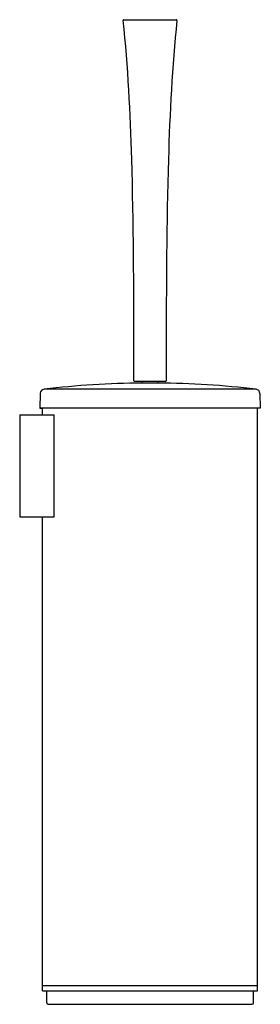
# Model space of a CAD drawing. Header units: millimetres. Extents: x 3945.014 to 3945.103, y 1777.887 to 1778.254.
import ezdxf

# ---------------------------------------------------------------- set-up
doc = ezdxf.new("R2010")
doc.units = ezdxf.units.MM
doc.layers.add('SANINDUSA', color=3, linetype='Continuous')

msp = doc.modelspace()

# ---------------------------------------------------------------- linework, layer by layer
at = {"layer": 'SANINDUSA'}
for p, q in [((3945.052711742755, 1778.253528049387), (3945.072157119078, 1778.253528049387)), ((3945.056434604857, 1778.119074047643), (3945.056434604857, 1778.130624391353)), ((3945.068434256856, 1778.130624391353), (3945.068434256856, 1778.119074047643)), ((3945.101875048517, 1778.115885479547), (3945.022993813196, 1778.115885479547)), ((3945.068184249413, 1778.118824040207), (3945.056684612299, 1778.118824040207)), ((3945.059434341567, 1778.118210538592), (3945.059434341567, 1778.118824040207)), ((3945.065434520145, 1778.118210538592), (3945.059434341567, 1778.118210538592)), ((3945.065434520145, 1778.118210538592), (3945.065434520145, 1778.118824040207)), ((3945.021583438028, 1778.114340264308), (3945.021433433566, 1778.108840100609)), ((3945.103285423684, 1778.114340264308), (3945.103435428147, 1778.108840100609)), ((3945.103435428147, 1778.108840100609), (3945.021433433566, 1778.108840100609)), ((3945.021433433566, 1778.108840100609), (3945.022033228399, 1778.108823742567)), ((3945.102835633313, 1778.108823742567), (3945.022033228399, 1778.108823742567)), ((3945.022433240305, 1778.10632366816), (3945.022433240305, 1778.108823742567)), ((3945.102435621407, 1777.89181728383), (3945.102435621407, 1778.108823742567)), ((3945.103435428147, 1778.108840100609), (3945.102835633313, 1778.108823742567)), ((3945.013932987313, 1778.10632366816), (3945.013932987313, 1778.068322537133)), ((3945.013932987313, 1778.10632366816), (3945.026801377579, 1778.10632366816)), ((3945.02680150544, 1778.068322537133), (3945.02680150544, 1778.10632366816)), ((3945.013932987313, 1778.068322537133), (3945.026801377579, 1778.068322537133)), ((3945.022433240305, 1777.89181728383), (3945.022433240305, 1778.068322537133)), ((3945.022433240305, 1777.893817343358), (3945.102435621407, 1777.893817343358)), ((3945.022433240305, 1777.89181728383), (3945.102435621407, 1777.89181728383)), ((3945.023983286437, 1777.887317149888), (3945.023983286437, 1777.89181728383)), ((3945.100885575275, 1777.887317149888), (3945.100885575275, 1777.89181728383)), ((3945.024483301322, 1777.88681713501), (3945.10038556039, 1777.88681713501))]:
    msp.add_line(p, q, dxfattribs=at)
for centre, radius, start, end in [((3945.052711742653, 1778.253278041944), 0.000250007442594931, 90.00000372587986, 185.9723369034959), ((3945.072157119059, 1778.253278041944), 0.000250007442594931, 354.0276630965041, 89.99999627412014), ((3945.056684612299, 1778.119074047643), 0.000250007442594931, 180, 270), ((3945.068184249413, 1778.119074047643), 0.000250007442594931, 270, 0), ((3945.023182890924, 1778.114296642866), 0.001600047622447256, 96.78650349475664, 178.4377750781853), ((3945.062434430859, 1777.784462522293), 0.3337615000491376, 90.51502275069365, 96.78650349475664), ((3945.062434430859, 1777.784462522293), 0.3337615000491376, 83.21349650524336, 89.48497724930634), ((3945.101685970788, 1778.114296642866), 0.001600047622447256, 1.562224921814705, 83.21349650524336), ((3945.024483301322, 1777.887317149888), 0.000500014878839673, 180, 270), ((3945.10038556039, 1777.887317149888), 0.000500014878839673, 270, 0)]:
    msp.add_arc(centre, radius, start, end, dxfattribs=at)
for points, knots in [([(3945.056434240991, 1778.130624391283), (3945.05642568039, 1778.153961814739), (3945.056235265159, 1778.195297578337), (3945.054267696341, 1778.236002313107), (3945.052463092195, 1778.253252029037)], [0, 0, 0, 0, 0.5774625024, 1, 1, 1, 1]), ([(3945.072405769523, 1778.2532520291), (3945.070601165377, 1778.236002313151), (3945.068633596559, 1778.195297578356), (3945.068443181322, 1778.153961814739), (3945.068434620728, 1778.130624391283)], [0, 0, 0, 0, 0.4225374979, 1, 1, 1, 1])]:
    msp.add_open_spline(points, degree=3, knots=knots, dxfattribs=at)

doc.saveas('drawing.dxf')
